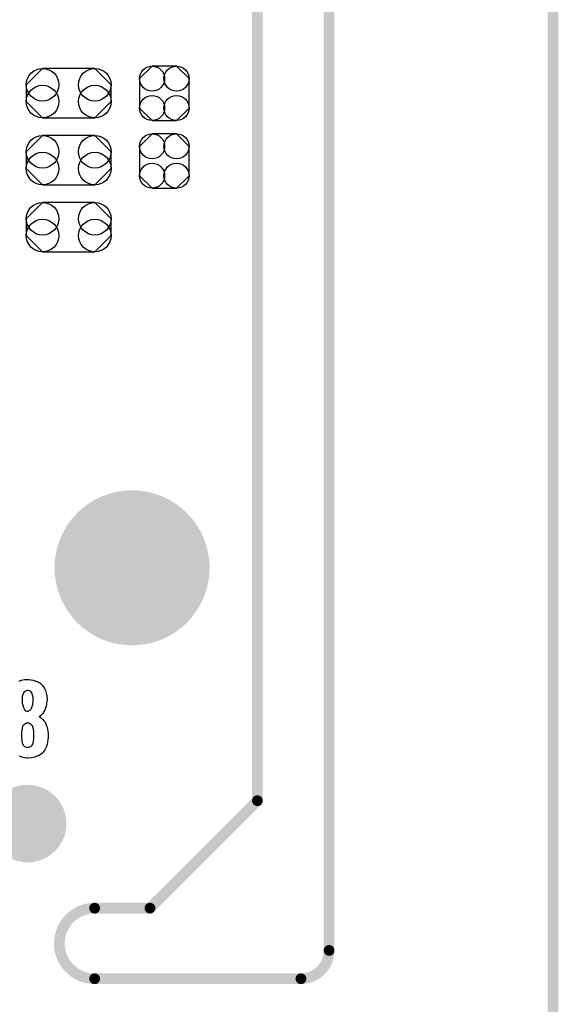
# Model space of a CAD drawing. Extents: x -0.07 to 0.95, y -0.15 to 2.1.
# Tile 13 of 16: x 0.65 to 0.95, y 0.95 to 1.5. Entities that reach past the tile are written whole.
import ezdxf

# ---------------------------------------------------------------- set-up
doc = ezdxf.new("R2010")
doc.units = 0
doc.layers.get('0').update_dxf_attribs({"linetype": 'CONTINUOUS'})
for name, color, linetype in [('gko', 6, 'CONTINUOUS'), ('gto', 2, 'CONTINUOUS'), ('gts', 1, 'CONTINUOUS')]:
    doc.layers.add(name, color=color, linetype=linetype)

# ---------------------------------------------------------------- blocks, each defined once
blk = doc.blocks.new('D39')
at = {"const_width": 0.003}
blk.add_lwpolyline([(-0.0015, 0, 1), (0.0015, 0, 1)], format="xyb", close=True, dxfattribs=at)
blk = doc.blocks.new('D81')
blk.add_lwpolyline([(-0.0068, -0.0152), (0.0068, -0.0152), (0.0138, -0.0082), (0.0138, 0.0082), (0.0068, 0.0152), (-0.0068, 0.0152), (-0.0138, 0.0082), (-0.0138, -0.0082)], close=True)
for centre in [(-0.0068, 0.0082), (0.0068, 0.0082), (-0.0068, -0.0082), (0.0068, -0.0082)]:
    blk.add_circle(centre, 0.007)
blk = doc.blocks.new('D83')
blk.add_lwpolyline([(0.0146, 0.0138), (-0.0146, 0.0138), (-0.0237, 0.0047), (-0.0237, -0.0047), (-0.0146, -0.0138), (0.0146, -0.0138), (0.0237, -0.0047), (0.0237, 0.0047)], close=True)
for centre in [(-0.0146, 0.0047), (0.0146, 0.0047), (-0.0146, -0.0047), (0.0146, -0.0047)]:
    blk.add_circle(centre, 0.0091)
blk = doc.blocks.new('D47')
at = {"const_width": 0.0433}
blk.add_lwpolyline([(-0.02165, 0, 1), (0.02165, 0, 1)], format="xyb", close=True, dxfattribs=at)
blk = doc.blocks.new('D48')
at = {"const_width": 0.02165}
blk.add_lwpolyline([(-0.010825, 0, 1), (0.010825, 0, 1)], format="xyb", close=True, dxfattribs=at)

msp = doc.modelspace()

# ---------------------------------------------------------------- linework, layer by layer
at = {"layer": 'gko', "color": 6, "const_width": 0.006}
for points in [[(0.825, 0.9764), (0.825, 2.1)], [(0.785, 1.06), (0.785, 2.055)], [(0.95, -0.05), (0.95, 2.01)], [(0.725, 1), (0.785, 1.06)], [(0.6941, 1), (0.6941, 1)], [(0.6941, 1), (0.6941, 1)], [(0.6941, 1), (0.725, 1)], [(0.6941, 0.9606), (0.8093, 0.9606)], [(0.8093, 0.9606), (0.8093, 0.9606)], [(0.8093, 0.9606), (0.8093, 0.9606)]]:
    msp.add_lwpolyline(points, dxfattribs=at)
for points in [[(0.6941, 1, 1), (0.6941, 0.9606)], [(0.8093, 0.9606, 0.416066), (0.825, 0.9764)]]:
    msp.add_lwpolyline(points, format="xyb", dxfattribs=at)
at = {"layer": 'gto', "color": 2}
for points in [[(0.6519, 1.1267), (0.6532, 1.1272), (0.6549, 1.1276), (0.6567, 1.1277), (0.6572, 1.1277), (0.6576, 1.1276)], [(0.6576, 1.1276), (0.6585, 1.1275), (0.6597, 1.1273), (0.6609, 1.1269), (0.6622, 1.1264), (0.6635, 1.1257), (0.6646, 1.1247), (0.6647, 1.1246), (0.6651, 1.1242), (0.6656, 1.1236), (0.6661, 1.1227), (0.6666, 1.1215), (0.6671, 1.1201), (0.6674, 1.1185), (0.6675, 1.1167), (0.6675, 1.1165), (0.6675, 1.1161), (0.6674, 1.1154), (0.6673, 1.1146), (0.6672, 1.1137), (0.667, 1.1127), (0.6667, 1.1116), (0.6663, 1.1107), (0.6662, 1.1106), (0.6661, 1.1103), (0.6658, 1.1098), (0.6655, 1.1093), (0.6651, 1.1087), (0.6645, 1.108), (0.6639, 1.1074), (0.6631, 1.1068), (0.6632, 1.1068), (0.6636, 1.1066), (0.664, 1.1063), (0.6646, 1.1058), (0.6651, 1.1053), (0.6658, 1.1046), (0.6664, 1.1038), (0.6669, 1.1028), (0.667, 1.1028), (0.6671, 1.1023), (0.6673, 1.1018), (0.6676, 1.101), (0.6677, 1.1), (0.668, 1.0989), (0.6681, 1.0977), (0.6681, 1.0963), (0.6681, 1.0963), (0.6681, 1.0961), (0.6681, 1.0958), (0.6681, 1.0953), (0.6681, 1.0948), (0.668, 1.0943), (0.6678, 1.0929), (0.6675, 1.0914), (0.667, 1.0898), (0.6663, 1.0883), (0.6654, 1.087), (0.6652, 1.0868), (0.6649, 1.0865), (0.6642, 1.086), (0.6633, 1.0854), (0.6621, 1.0848), (0.6606, 1.0843), (0.6588, 1.0839), (0.6567, 1.0838), (0.6562, 1.0838), (0.6557, 1.0838), (0.6549, 1.0839), (0.6541, 1.0842), (0.6531, 1.0844), (0.6521, 1.0848)], [(0.6567, 1.1216), (0.6565, 1.1216), (0.6562, 1.1215), (0.6558, 1.1214), (0.6555, 1.1212), (0.6551, 1.121), (0.6547, 1.1207), (0.6543, 1.1202), (0.6543, 1.1201), (0.6542, 1.1199), (0.6541, 1.1196), (0.654, 1.1193), (0.6538, 1.1187), (0.6537, 1.1181), (0.6536, 1.1173), (0.6536, 1.1165), (0.6536, 1.1164), (0.6536, 1.1163), (0.6536, 1.1159), (0.6537, 1.1155), (0.6537, 1.1144), (0.654, 1.1133), (0.6543, 1.112), (0.6549, 1.1109), (0.6552, 1.1105), (0.6557, 1.1102), (0.6562, 1.11), (0.6567, 1.1099), (0.6569, 1.1099), (0.6572, 1.11), (0.6576, 1.1103), (0.6582, 1.1108), (0.6585, 1.1111), (0.6588, 1.1115), (0.6591, 1.1121), (0.6592, 1.1127), (0.6595, 1.1134), (0.6596, 1.1143), (0.6597, 1.1153), (0.6597, 1.1165), (0.6597, 1.1166), (0.6597, 1.1169), (0.6597, 1.1173), (0.6597, 1.1178), (0.6594, 1.119), (0.6592, 1.1197), (0.659, 1.1202), (0.659, 1.1202), (0.6588, 1.1204), (0.6584, 1.1209), (0.6577, 1.1213), (0.6572, 1.1215), (0.6567, 1.1216)], [(0.6567, 1.1033), (0.6564, 1.1033), (0.6561, 1.1032), (0.6556, 1.103), (0.6552, 1.1028), (0.6547, 1.1024), (0.6542, 1.102), (0.6539, 1.1013), (0.6539, 1.1013), (0.6538, 1.101), (0.6537, 1.1006), (0.6536, 1.1), (0.6535, 1.0993), (0.6533, 1.0984), (0.6532, 1.0975), (0.6532, 1.0963), (0.6532, 1.0963), (0.6532, 1.0958), (0.6532, 1.0953), (0.6533, 1.0947), (0.6534, 1.0939), (0.6535, 1.0932), (0.6537, 1.0923), (0.6539, 1.0916), (0.6539, 1.0915), (0.6541, 1.0913), (0.6542, 1.091), (0.6546, 1.0907), (0.6549, 1.0903), (0.6554, 1.09), (0.656, 1.0898), (0.6567, 1.0898), (0.6571, 1.0898), (0.6574, 1.0898), (0.6578, 1.09), (0.6583, 1.0902), (0.6587, 1.0905), (0.6592, 1.091), (0.6595, 1.0916), (0.6595, 1.0917), (0.6596, 1.0919), (0.6597, 1.0923), (0.6599, 1.0929), (0.66, 1.0936), (0.6601, 1.0944), (0.6602, 1.0953), (0.6602, 1.0963), (0.6602, 1.0965), (0.6602, 1.0968), (0.6602, 1.0974), (0.6601, 1.0982), (0.6601, 1.0989), (0.6599, 1.0998), (0.6597, 1.1006), (0.6595, 1.1013), (0.6595, 1.1014), (0.6593, 1.1017), (0.6592, 1.1019), (0.6589, 1.1023), (0.6585, 1.1027), (0.658, 1.1029), (0.6574, 1.1032), (0.6567, 1.1033)]]:
    msp.add_lwpolyline(points, dxfattribs=at)

# ---------------------------------------------------------------- block references
at = {"layer": 'gko'}
for p in [(0.785, 1.06), (0.6941, 1), (0.6941, 1), (0.6941, 1), (0.6941, 1), (0.725, 1), (0.725, 1), (0.825, 0.9764), (0.825, 0.9764), (0.6941, 0.9606), (0.6941, 0.9606), (0.8093, 0.9606), (0.8093, 0.9606), (0.8093, 0.9606), (0.8093, 0.9606)]:
    msp.add_blockref('D39', p, dxfattribs=at)
at = {"layer": 'gts'}
for name, p in [('D83', (0.6796, 1.455)), ('D81', (0.733, 1.4549)), ('D83', (0.6796, 1.4176)), ('D81', (0.733, 1.4171)), ('D83', (0.6796, 1.3802)), ('D47', (0.715, 1.19)), ('D48', (0.6567, 1.0472))]:
    msp.add_blockref(name, p, dxfattribs=at)

doc.saveas('drawing.dxf')
